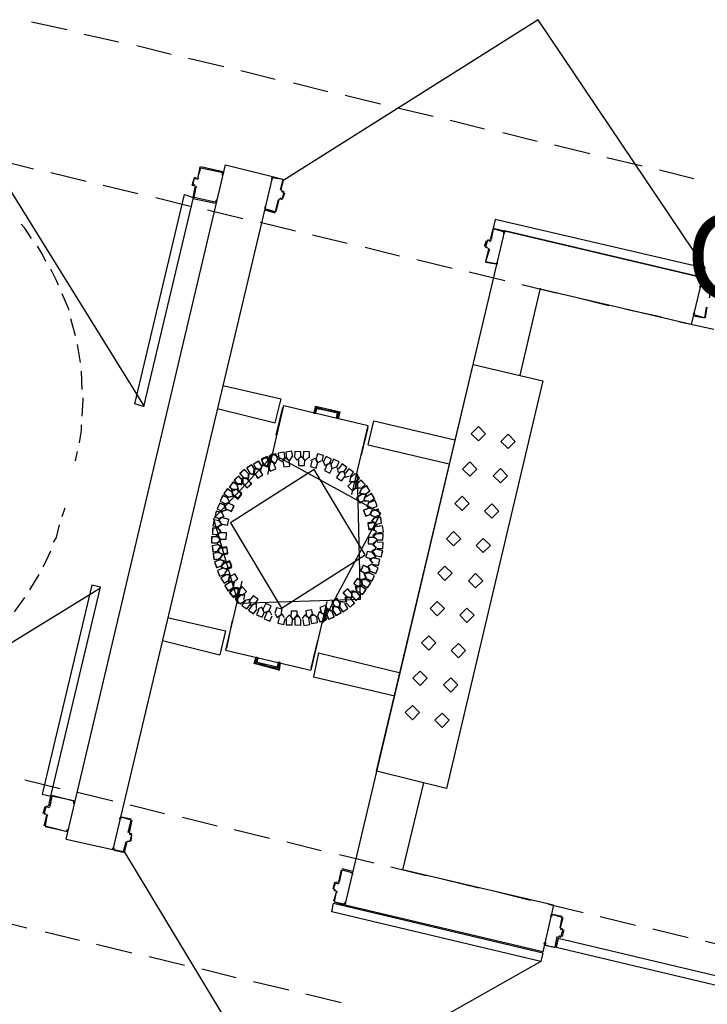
# Model space of a CAD drawing. Header units: feet. Extents: x -79 to 198, y -22 to 181.
# Tile 154 of 256: x 48 to 57, y 115 to 129. Entities that reach past the tile are written whole.
import ezdxf
from ezdxf.enums import TextEntityAlignment as Align

# ---------------------------------------------------------------- set-up
doc = ezdxf.new("R2010")
doc.units = ezdxf.units.FT
for name, color, linetype in [('A-LINEA', 7, 'CONTINUOUS'), ('A-LINEA-FINA', 9, 'CONTINUOUS'), ('A-NOMBRE-ESPACIO', 2, 'CONTINUOUS')]:
    doc.layers.add(name, color=color, linetype=linetype)

msp = doc.modelspace()

# ---------------------------------------------------------------- linework, layer by layer
at = {"layer": 'A-LINEA'}
for p, q in [((47.6933, 128.8578), (48.1867, 128.7511)), ((48.4267, 128.6844), (48.9067, 128.5778)), ((49.16, 128.5244), (49.64, 128.4044)), ((49.88, 128.3511), (50.3733, 128.2311)), ((50.6133, 128.1778), (51.0933, 128.0578)), ((51.3467, 128.0044), (51.8267, 127.8844)), ((52.0667, 127.8311), (52.56, 127.7111)), ((52.8, 127.6578), (53.2933, 127.5378)), ((53.5333, 127.4844), (54.0133, 127.3644)), ((54.2667, 127.3111), (54.7467, 127.1911)), ((47.0274, 127.09), (49.2642, 123.4848)), ((54.9867, 127.1378), (55.48, 127.0178)), ((47.24, 126.9244), (47.72, 126.8044)), ((55.72, 126.9644), (56.2133, 126.8444)), ((48.1733, 117.4444), (50.4, 126.8578)), ((50.04, 126.8311), (50.0133, 126.6844)), ((50.36, 126.7644), (50.0533, 126.8311)), ((50.0533, 126.8178), (50.0533, 126.8178)), ((50.4, 126.8578), (51.0533, 126.6978)), ((56.4533, 126.7911), (56.9333, 126.6711)), ((47.96, 126.7511), (48.4533, 126.6311)), ((51.0533, 126.6978), (48.8267, 117.2978)), ((50, 126.6711), (49.96, 126.6844)), ((50, 126.6844), (50, 126.6844)), ((50.0021, 126.6583), (50.0261, 126.6732)), ((50.36, 126.7511), (50.36, 126.7511)), ((51.0533, 126.6844), (51.0533, 126.6844)), ((51.1733, 126.5111), (51.2133, 126.6578)), ((48.6933, 126.5778), (49.1733, 126.4578)), ((49.9333, 126.5778), (49.9733, 126.5644)), ((49.9467, 126.5778), (49.9467, 126.5778)), ((49.9995, 126.5398), (49.9846, 126.5639)), ((51.1739, 126.509), (51.1887, 126.485)), ((51.1867, 126.5111), (51.1867, 126.5111)), ((49.4267, 126.4044), (49.9067, 126.2844)), ((49.9467, 126.3911), (50.2533, 126.3244)), ((49.96, 126.4044), (49.96, 126.4044)), ((51.1067, 126.2044), (51.1467, 126.3778)), ((51.1713, 126.3906), (51.1472, 126.3757)), ((51.16, 126.3911), (51.1867, 126.3778)), ((51.16, 126.3778), (51.16, 126.3778)), ((51.1867, 126.3911), (51.1867, 126.3911)), ((51.2, 126.3911), (51.2267, 126.4711)), ((50.1467, 126.2311), (50.64, 126.1111)), ((50.2533, 126.3378), (50.2533, 126.3378)), ((50.9467, 126.2444), (50.9467, 126.2444)), ((50.9467, 126.2311), (51.0933, 126.1911)), ((51.0933, 126.2044), (51.0933, 126.2044)), ((50.88, 126.0578), (51.3733, 125.9378)), ((54.1467, 125.9644), (54.28, 125.9378)), ((51.6133, 125.8844), (52.0933, 125.7644)), ((52.0667, 116.5244), (54.2933, 125.9378)), ((54.0133, 125.7244), (54.04, 125.8044)), ((54.0533, 125.8178), (54.08, 125.8044)), ((54.0533, 125.8044), (54.0533, 125.8044)), ((54.08, 125.8178), (54.08, 125.8178)), ((54.0821, 125.7916), (54.1061, 125.8065)), ((54.28, 125.9244), (54.28, 125.9244)), ((57.0533, 125.2844), (54.2933, 125.9378)), ((52.3467, 125.7111), (52.8267, 125.5911)), ((54.0533, 125.6844), (54.0533, 125.6844)), ((54.0795, 125.6732), (54.0646, 125.6972)), ((53.0667, 125.5378), (53.56, 125.4178)), ((54.1733, 125.4711), (54.0267, 125.4978)), ((54.1733, 125.4844), (54.1733, 125.4844)), ((53.8, 125.3644), (54.2933, 125.2444)), ((54.7867, 125.1378), (54.5067, 123.9244)), ((54.5333, 125.1911), (55.0133, 125.0711)), ((57.04, 125.1778), (57.04, 125.1778)), ((55.2667, 125.0178), (55.7467, 124.8978)), ((55.9867, 124.8444), (56.48, 124.7378)), ((57.0933, 124.7244), (57.12, 124.8711)), ((48.3067, 124.4711), (48.24, 124.7111)), ((56.9333, 124.7644), (56.9333, 124.7644)), ((56.72, 124.6711), (57.2133, 124.5644)), ((48.3733, 124.0978), (48.3333, 124.3511)), ((48.4, 123.7244), (48.3867, 123.9778)), ((50.36, 123.7778), (51.1733, 123.5911)), ((50.9867, 122.5378), (51.2133, 123.4978)), ((51.0933, 123.2578), (51.1733, 123.5911)), ((51.1067, 123.0844), (51.2, 123.4711)), ((51.2133, 123.4978), (52.3867, 123.2178)), ((51.64, 123.3911), (51.6667, 123.4711)), ((51.64, 123.3911), (51.6667, 123.4711)), ((51.6667, 123.4711), (51.9733, 123.3911)), ((51.6667, 123.4711), (51.9733, 123.3911)), ((50.28, 123.4578), (51.0933, 123.2578)), ((51.96, 123.3111), (51.9733, 123.3911)), ((51.96, 123.3111), (51.9733, 123.3911)), ((52.16, 122.2578), (52.3867, 123.2178)), ((52.2933, 122.8044), (52.3867, 123.1911)), ((52.3867, 122.9511), (53.52, 122.6844)), ((52.3867, 122.9511), (53.52, 122.6844)), ((48.3067, 122.7244), (48.3333, 122.8578)), ((50.9067, 122.6711), (50.8933, 122.6044)), ((50.9067, 122.6711), (50.8933, 122.6044)), ((50.991, 122.6601), (51.0038, 122.5958)), ((50.9911, 122.6605), (51.0035, 122.5961)), ((50.9918, 122.6621), (51.0046, 122.595)), ((51.0933, 122.6844), (51.04, 122.7244)), ((51.12, 122.7511), (51.0933, 122.6844)), ((50.8133, 122.6311), (50.8, 122.5644)), ((50.8667, 122.6044), (50.8133, 122.6311)), ((50.5733, 122.4044), (50.6267, 122.3911)), ((50.6267, 122.3911), (50.6267, 122.4578)), ((50.64, 122.4844), (50.64, 122.4178)), ((50.6933, 122.4844), (50.64, 122.4844)), ((52.16, 122.4311), (52.2267, 122.4311)), ((52.1846, 122.3139), (52.2266, 122.3678)), ((52.185, 122.314), (52.2266, 122.3683)), ((52.1862, 122.3144), (52.2265, 122.3661)), ((52.2133, 122.3378), (52.2267, 122.4044)), ((52.2933, 122.2711), (52.36, 122.2578)), ((52.36, 122.2578), (52.3333, 122.1911)), ((50.4, 122.1244), (50.4533, 122.1511)), ((50.4533, 122.1511), (50.4267, 122.2044)), ((48.12, 121.9511), (48.16, 122.0711)), ((50.3733, 121.9511), (50.3467, 122.0044)), ((50.3467, 121.8444), (50.2933, 121.8044)), ((50.3067, 121.8844), (50.3467, 121.8444)), ((50.32, 121.9244), (50.3733, 121.9511)), ((52.5067, 121.7244), (52.4533, 121.6844)), ((52.4533, 121.6844), (52.5067, 121.6311)), ((50.28, 121.6711), (50.3333, 121.6311)), ((50.3333, 121.6311), (50.28, 121.5778)), ((52.5067, 121.6044), (52.4533, 121.5644)), ((52.4533, 121.5644), (52.4933, 121.5111)), ((52.4933, 121.4978), (52.44, 121.4711)), ((52.44, 121.4711), (52.48, 121.4178)), ((50.32, 121.3511), (50.3733, 121.3244)), ((50.3333, 121.2444), (50.3733, 121.2978)), ((50.3733, 121.3244), (50.3467, 121.2711)), ((52.3867, 121.2578), (52.44, 121.2844)), ((52.4133, 121.3511), (52.4667, 121.3778)), ((52.4533, 121.2978), (52.4133, 121.3511)), ((47.6667, 120.9244), (47.8, 121.1378)), ((50.4, 121.2178), (50.3333, 121.2444)), ((52.3333, 121.1511), (52.4, 121.1644)), ((52.36, 121.0844), (52.3333, 121.1511)), ((52.4133, 121.2044), (52.3867, 121.2578)), ((50.6267, 121.0444), (50.4, 120.0844)), ((50.44, 121.0444), (50.4533, 121.1111)), ((50.4933, 121.0311), (50.44, 121.0444)), ((50.5067, 120.9511), (50.52, 121.0178)), ((50.5067, 120.9511), (50.52, 121.0178)), ((48.6558, 120.9507), (45.0408, 118.73)), ((50.615, 120.9749), (50.5734, 120.9206)), ((50.6134, 120.961), (50.5735, 120.909)), ((50.6271, 120.9745), (50.5869, 120.9228)), ((50.6667, 120.8578), (50.6, 120.8578)), ((50.6533, 120.7911), (50.6667, 120.8578)), ((47.4533, 120.6178), (47.6, 120.8178)), ((51.8133, 120.7644), (51.5867, 119.8044)), ((51.9867, 120.6711), (52, 120.7378)), ((51.7333, 120.6044), (51.7867, 120.5778)), ((51.809, 120.6288), (51.7962, 120.6931)), ((51.8267, 120.6578), (51.8, 120.6044)), ((51.8217, 120.6272), (51.8083, 120.6943)), ((51.8215, 120.6268), (51.8087, 120.6939)), ((51.92, 120.6978), (51.9867, 120.6711)), ((49.5867, 120.5378), (50.4, 120.3511)), ((50.4933, 120.4978), (50.4133, 120.1111)), ((50.4, 120.3511), (50.32, 120.0178)), ((49.52, 120.2178), (50.32, 120.0178)), ((51.68, 120.2178), (51.5867, 119.8311)), ((50.4, 120.0844), (51.5867, 119.8044)), ((51.6933, 120.0444), (52.84, 119.7644)), ((50.84, 119.9778), (50.8133, 119.8978)), ((50.84, 119.9778), (50.8133, 119.8978)), ((50.8133, 119.8978), (51.1333, 119.8311)), ((50.8133, 119.8978), (51.1333, 119.8311)), ((51.1467, 119.9111), (51.1333, 119.8311)), ((51.1467, 119.9111), (51.1333, 119.8311)), ((47.6, 118.2711), (48.0933, 118.1511)), ((53.16, 118.2311), (52.8667, 117.0178)), ((47.9333, 117.9111), (47.96, 118.0444)), ((47.9733, 118.0444), (47.9733, 118.0444)), ((48.3333, 118.0978), (48.8267, 117.9778)), ((47.8533, 117.8044), (47.88, 117.8978)), ((47.92, 117.9111), (47.92, 117.9111)), ((47.9221, 117.885), (47.9461, 117.8998)), ((49.0667, 117.9244), (49.5467, 117.8044)), ((47.8667, 117.8044), (47.8667, 117.8044)), ((47.8933, 117.7911), (47.8667, 117.7911)), ((47.8667, 117.6311), (47.9067, 117.7778)), ((47.8933, 117.7778), (47.8933, 117.7778)), ((47.9195, 117.7665), (47.9046, 117.7906)), ((49.0933, 117.7111), (49.0533, 117.5378)), ((49.08, 117.7111), (49.08, 117.7111)), ((49.8, 117.7511), (50.28, 117.6311)), ((47.88, 117.6311), (47.88, 117.6311)), ((48.1733, 117.5511), (47.88, 117.6178)), ((50.52, 117.5778), (51.0133, 117.4578)), ((48.1733, 117.4444), (48.8267, 117.2978)), ((48.1867, 117.5511), (48.1867, 117.5511)), ((49.0379, 117.4172), (49.0139, 117.4024)), ((49.0667, 117.4044), (49.04, 117.4178)), ((49.0539, 117.5357), (49.0687, 117.5116)), ((49.0667, 117.5378), (49.0667, 117.5378)), ((49.0667, 117.5244), (49.0933, 117.5244)), ((49.0667, 117.4178), (49.0667, 117.4178)), ((48.84, 117.2978), (48.84, 117.2978)), ((48.9733, 117.2578), (48.84, 117.2844)), ((51.2533, 117.4044), (51.7333, 117.2844)), ((48.9733, 117.2711), (48.9733, 117.2711)), ((51.9867, 117.2311), (52.4667, 117.1111)), ((52.0133, 117.0178), (51.9733, 116.8444)), ((52.1733, 116.9911), (52.0267, 117.0311)), ((52.0267, 117.0178), (52.0267, 117.0178)), ((52.7067, 117.0578), (53.2, 116.9378)), ((54.9733, 116.5244), (52.8667, 117.0178)), ((52.16, 116.9778), (52.16, 116.9778)), ((53.44, 116.8844), (53.9333, 116.7644)), ((51.92, 116.8444), (51.8933, 116.7511)), ((51.9067, 116.7511), (51.9067, 116.7511)), ((51.9067, 116.7378), (51.9333, 116.7244)), ((51.9333, 116.8311), (51.9333, 116.8311)), ((51.9621, 116.8183), (51.9861, 116.8332)), ((51.9467, 116.7111), (51.9067, 116.5778)), ((51.9333, 116.7111), (51.9333, 116.7111)), ((51.9595, 116.6998), (51.9446, 116.7239)), ((54.1733, 116.7111), (54.6533, 116.5911)), ((52.0533, 116.5378), (52.0533, 116.5378)), ((54.8267, 115.8711), (52.0667, 116.5244)), ((54.9733, 116.5244), (54.8267, 115.8711)), ((54.9067, 116.5378), (55.3867, 116.4178)), ((47.1467, 116.3244), (47.6267, 116.2044)), ((55.1067, 116.3511), (55.0667, 116.2044)), ((55.0933, 116.3511), (55.0933, 116.3511)), ((55.6267, 116.3644), (56.12, 116.2444)), ((55.0672, 116.2024), (55.0821, 116.1783)), ((55.08, 116.2044), (55.08, 116.2044)), ((55.08, 116.1911), (55.1067, 116.1911)), ((55.12, 116.1778), (55.0933, 116.0844)), ((55.1067, 116.1778), (55.1067, 116.1778)), ((56.36, 116.1911), (56.8533, 116.0711)), ((47.88, 116.1511), (48.36, 116.0311)), ((55.04, 116.0711), (55.0133, 115.9378)), ((55.0646, 116.0839), (55.0405, 116.069)), ((55.08, 116.0711), (55.0533, 116.0844)), ((55.0533, 116.0711), (55.0533, 116.0711)), ((55.08, 116.0844), (55.08, 116.0844)), ((48.6, 115.9778), (49.0933, 115.8578)), ((55, 115.9378), (55, 115.9378)), ((57.0933, 116.0178), (57.5733, 115.9111)), ((49.3333, 115.8044), (49.8267, 115.6844)), ((50.0667, 115.6311), (50.5467, 115.5111)), ((50.7867, 115.4578), (51.28, 115.3378)), ((51.52, 115.2844), (52.0133, 115.1644))]:
    msp.add_line(p, q, dxfattribs=at)
for points in [[(57.0961, 125.4113), (54.7607, 128.8866), (51.2141, 126.6469)], [(50.0133, 126.6844), (50.0533, 126.8178), (50.36, 126.7511), (50.3467, 126.7244), (50.36, 126.7244), (50.3733, 126.7511)], [(49.9333, 126.5778), (49.96, 126.6711), (49.96, 126.6711)], [(49.9733, 126.5778), (49.9467, 126.5778), (49.96, 126.6711), (50, 126.6711)], [(51.04, 126.6844), (51.04, 126.6578), (51.0533, 126.6578), (51.0533, 126.6844), (51.2, 126.6578), (51.16, 126.5111)], [(51.0533, 126.6978), (51.2, 126.6578), (51.2, 126.6578)], [(49.9467, 126.4044), (49.9733, 126.5511), (49.9733, 126.5511)], [(50.2667, 126.3378), (50.28, 126.3644), (50.2667, 126.3644), (50.2533, 126.3378), (49.96, 126.4044), (49.9867, 126.5511)], [(51.1867, 126.4978), (51.2133, 126.4844), (51.2133, 126.4844)], [(49.9467, 126.4044), (49.2533, 123.4844), (49.1333, 123.5244), (49.8267, 126.4444), (49.9467, 126.4044)], [(51.1333, 126.3778), (51.0933, 126.2044), (50.9467, 126.2444), (50.96, 126.2711), (50.9467, 126.2711), (50.9467, 126.2444)], [(51.1867, 126.4844), (51.2133, 126.4844), (51.1867, 126.3911), (51.16, 126.3911)], [(54.1333, 125.9778), (57.0533, 125.2844), (57.08, 125.4178), (54.16, 126.0978), (54.1333, 125.9778)], [(47.6933, 125.8311), (47.6, 125.9778), (47.5467, 126.0311)], [(54.0933, 125.8178), (54.1333, 125.9644), (54.1333, 125.9644)], [(54.2933, 125.9244), (54.28, 125.8978), (54.28, 125.9244), (54.1333, 125.9644), (54.1067, 125.8178)], [(54.08, 125.8044), (54.0533, 125.8044), (54.0267, 125.7111), (54.0533, 125.7111)], [(47.8933, 125.5111), (47.84, 125.6178), (47.7733, 125.7244)], [(54.0533, 125.6978), (54.0267, 125.7111), (54.0267, 125.7111)], [(54.0667, 125.6844), (54.0267, 125.5111), (54.0267, 125.5111)], [(54.08, 125.6844), (54.0267, 125.5111), (54.1733, 125.4844), (54.1867, 125.4978), (54.1867, 125.4711)], [(48.0667, 125.1778), (48.04, 125.2444), (47.96, 125.4044)], [(57.0533, 125.2844), (56.8933, 124.6311), (54.7867, 125.1244)], [(57.0267, 125.1778), (57.0133, 125.1511), (57.0267, 125.1511), (57.04, 125.1778), (57.1733, 125.1511), (57.1467, 125.0044)], [(57.04, 125.1911), (57.1733, 125.1511), (57.1733, 125.1511)], [(48.2133, 124.8311), (48.2133, 124.8444), (48.12, 125.0578)], [(57.1067, 124.8711), (57.08, 124.7244), (56.9333, 124.7644), (56.9467, 124.7911), (56.9333, 124.7911), (56.92, 124.7644)], [(56.9333, 124.7511), (57.08, 124.7244), (57.08, 124.7244)], [(53.8533, 124.0711), (54.8267, 123.8444), (53.48, 118.1511), (52.5067, 118.3911), (53.8533, 124.0711)], [(48.4, 123.3511), (48.4133, 123.5778), (48.4133, 123.6044)], [(48.36, 122.9778), (48.3867, 123.1511), (48.3867, 123.2311)], [(52.3867, 122.9511), (52.4667, 123.2844), (53.6, 123.0178)], [(54.0267, 123.1044), (53.9267, 123.2044), (53.8267, 123.1044), (53.9267, 123.0044), (54.0267, 123.1044)], [(54.44, 122.9978), (54.34, 123.0978), (54.24, 122.9978), (54.34, 122.8978), (54.44, 122.9978)], [(51.0655, 122.8161), (50.2324, 121.9156), (50.5737, 120.7372)], [(51.0655, 122.8161), (50.2324, 121.9156), (50.5737, 120.7372)], [(51.0089, 122.7084), (50.9772, 122.7862), (50.8987, 122.756), (50.9274, 122.677)], [(51.0089, 122.7084), (50.9772, 122.7862), (50.8987, 122.756), (50.9274, 122.677)], [(51.0563, 122.8177), (51.0011, 122.769), (51.0345, 122.7035)], [(51.0568, 122.831), (51.0012, 122.7828), (51.034, 122.717)], [(51.0565, 122.8177), (51.0013, 122.7702), (51.0325, 122.7045)], [(51.128, 122.7465), (51.099, 122.8253), (51.0196, 122.7979), (51.0455, 122.7179)], [(51.7479, 120.4595), (52.5656, 121.9973), (51.0655, 122.8161)], [(51.2289, 122.7629), (51.2158, 122.8459), (51.1325, 122.8345), (51.1424, 122.7511)], [(51.2, 122.7244), (51.2267, 122.7778), (51.28, 122.7378)], [(51.3361, 122.7771), (51.3216, 122.8599), (51.2386, 122.847), (51.2498, 122.7637)], [(51.2533, 122.7644), (51.2933, 122.7244), (51.3333, 122.7911)], [(51.44, 122.7778), (51.4, 122.7378), (51.36, 122.7778)], [(51.4485, 122.7681), (51.4505, 122.8521), (51.3665, 122.8557), (51.3613, 122.7719)], [(51.4133, 122.7511), (51.4533, 122.7911), (51.4933, 122.7511)], [(51.4667, 122.7778), (51.5067, 122.7244), (51.56, 122.7778)], [(51.5683, 122.7679), (51.5707, 122.8519), (51.4867, 122.8559), (51.4811, 122.7721)], [(51.7452, 122.7202), (51.7648, 122.8019), (51.6835, 122.8232), (51.6607, 122.7423)], [(51.8412, 122.675), (51.8765, 122.7512), (51.801, 122.788), (51.7627, 122.7133)], [(50.8123, 122.6001), (50.7655, 122.6699), (50.6948, 122.6244), (50.7389, 122.5529)], [(50.8119, 122.598), (50.7676, 122.6694), (50.6954, 122.6266), (50.7368, 122.5534)], [(50.9056, 122.6534), (50.8588, 122.7232), (50.7882, 122.6778), (50.8322, 122.6062)], [(50.9052, 122.6513), (50.861, 122.7227), (50.7887, 122.6799), (50.8301, 122.6068)], [(50.9067, 122.6711), (50.8933, 122.6044), (50.8267, 122.6178)], [(50.8267, 122.6178), (50.8933, 122.5911), (50.9067, 122.6578)], [(51.009, 122.6955), (50.9767, 122.773), (50.8986, 122.7423), (50.9278, 122.6635)], [(51.0082, 122.6935), (50.9787, 122.7721), (50.8995, 122.7442), (50.9258, 122.6645)], [(51, 122.7111), (50.9867, 122.6444), (50.92, 122.6844)], [(51, 122.7111), (50.9867, 122.6444), (50.92, 122.6844)], [(51, 122.6978), (50.9733, 122.6444), (50.92, 122.6711)], [(50.92, 122.6711), (50.9733, 122.6444), (51, 122.6978)], [(50.9867, 122.6711), (51.0133, 122.7378), (51.0267, 122.7244)], [(50.9867, 122.6711), (51.0133, 122.7378), (51.0667, 122.6978)], [(50.9867, 122.6578), (51, 122.7244), (51.0267, 122.7111)], [(51.0267, 122.7111), (51.0133, 122.7244), (50.9867, 122.6578)], [(50.9911, 122.6605), (51.0229, 122.5827), (51.1013, 122.6129), (51.0726, 122.6919)], [(51.2267, 122.7644), (51.1867, 122.7111), (51.1333, 122.7511)], [(51.1978, 122.7259), (51.211, 122.6429), (51.2942, 122.6545), (51.2842, 122.7379)], [(51.4181, 122.7474), (51.4163, 122.6634), (51.5002, 122.6599), (51.5053, 122.7438)], [(51.6006, 122.7281), (51.5824, 122.646), (51.6641, 122.6263), (51.6854, 122.7075)], [(51.5867, 122.7378), (51.6533, 122.7644), (51.68, 122.7111)], [(51.6533, 122.7511), (51.68, 122.6978), (51.7333, 122.7244)], [(51.84, 122.6844), (51.7867, 122.6578), (51.76, 122.7244)], [(51.8113, 122.6669), (51.7771, 122.5902), (51.8532, 122.5545), (51.8903, 122.6298)], [(51.88, 122.6311), (51.8667, 122.6978), (51.8, 122.6711)], [(51.8667, 122.6711), (51.88, 122.6178), (51.9467, 122.6444)], [(51.9488, 122.6353), (51.9829, 122.7121), (51.9068, 122.7477), (51.8697, 122.6723)], [(52.0441, 122.5654), (52.0926, 122.6341), (52.0249, 122.6838), (51.9738, 122.6172)], [(53.9067, 122.6111), (53.8067, 122.7111), (53.7067, 122.6111), (53.8067, 122.5111), (53.9067, 122.6111)], [(51.178, 120.6711), (52.3474, 121.4152), (51.6354, 122.6044), (50.466, 121.8603), (51.178, 120.6711)], [(51.6354, 122.6044), (50.466, 121.8603), (51.178, 120.6711), (52.3474, 121.4152), (51.6354, 122.6044)], [(50.64, 122.4518), (50.5805, 122.5111), (50.52, 122.4528), (50.5772, 122.3912)], [(50.64, 122.4496), (50.5827, 122.5111), (50.5201, 122.4549), (50.575, 122.3913)], [(50.5737, 120.7372), (52.2817, 120.7971), (52.2397, 122.5383)], [(50.72, 122.5451), (50.6605, 122.6044), (50.6, 122.5461), (50.6572, 122.4845)], [(50.72, 122.543), (50.6627, 122.6044), (50.6001, 122.5483), (50.655, 122.4847)], [(50.72, 122.5511), (50.72, 122.4844), (50.6533, 122.4844)], [(50.6533, 122.4844), (50.72, 122.4711), (50.72, 122.5378)], [(50.8, 122.6044), (50.8, 122.5378), (50.7333, 122.5511)], [(50.7333, 122.5511), (50.7867, 122.5378), (50.8, 122.6044)], [(50.8, 122.5511), (50.8133, 122.6178), (50.8667, 122.6044)], [(50.801, 122.5555), (50.8478, 122.4857), (50.9185, 122.5311), (50.8745, 122.6027)], [(50.8015, 122.5576), (50.8457, 122.4862), (50.918, 122.529), (50.8766, 122.6021)], [(51.995, 122.5633), (51.9476, 122.4939), (52.0161, 122.4452), (52.0661, 122.5127)], [(52.04, 122.5778), (51.9733, 122.5644), (51.96, 122.6311)], [(52.0667, 122.5111), (52.0533, 122.5778), (51.9867, 122.5644)], [(52.0533, 122.5644), (52.0667, 122.4978), (52.12, 122.5111)], [(52.1385, 122.4989), (52.1857, 122.5684), (52.1172, 122.617), (52.0672, 122.5495)], [(52.2067, 122.4311), (52.2667, 122.49), (52.2089, 122.5511), (52.1468, 122.4946)], [(52.2052, 122.4311), (52.2644, 122.4748), (52.2368, 122.543)], [(52.2069, 122.4311), (52.2646, 122.4755), (52.237, 122.5429)], [(52.2074, 122.4311), (52.2647, 122.4759), (52.2366, 122.5431)], [(54.3333, 122.5178), (54.2333, 122.6178), (54.1333, 122.5178), (54.2333, 122.4178), (54.3333, 122.5178)], [(50.5725, 122.3814), (50.5042, 122.4304), (50.4539, 122.3632), (50.5201, 122.3115)], [(50.572, 122.3835), (50.5021, 122.43), (50.4542, 122.361), (50.5223, 122.3118)], [(50.56, 122.3911), (50.5733, 122.3244), (50.5067, 122.3244)], [(50.5067, 122.3244), (50.5733, 122.3244), (50.56, 122.3911)], [(50.6267, 122.4578), (50.64, 122.4044), (50.5733, 122.4044)], [(50.64, 122.4178), (50.6267, 122.4844), (50.6933, 122.4844)], [(50.64, 122.4104), (50.6995, 122.3511), (50.76, 122.4095), (50.7028, 122.471)], [(50.64, 122.4126), (50.6973, 122.3512), (50.7599, 122.4073), (50.705, 122.4709)], [(52.1664, 122.4311), (52.1067, 122.372), (52.1646, 122.3111), (52.2266, 122.3679)], [(52.2, 122.4311), (52.1333, 122.4311), (52.1467, 122.4978)], [(52.16, 122.4311), (52.2267, 122.4311), (52.2133, 122.3644)], [(52.2, 122.4311), (52.2267, 122.4311), (52.2133, 122.3644)], [(52.2133, 122.3644), (52.2267, 122.4311), (52.2, 122.4311)], [(52.2133, 122.4311), (52.2267, 122.4311), (52.2133, 122.3644)], [(52.2267, 122.4178), (52.2133, 122.3511), (52.28, 122.3511)], [(52.28, 122.3511), (52.2133, 122.3378), (52.2267, 122.4044)], [(52.28, 122.3511), (52.2133, 122.3378), (52.2267, 122.4044)], [(52.2874, 122.3378), (52.3467, 122.3973), (52.2883, 122.4578), (52.2267, 122.4006)], [(52.2869, 122.3378), (52.3467, 122.3968), (52.2888, 122.4577), (52.2268, 122.4011)], [(52.2852, 122.3378), (52.3466, 122.3951), (52.2905, 122.4577), (52.2269, 122.4028)], [(52.3423, 122.2588), (52.4121, 122.3056), (52.3667, 122.3763), (52.2951, 122.3322)], [(52.3402, 122.2592), (52.4116, 122.3035), (52.3688, 122.3758), (52.2957, 122.3344)], [(50.436, 122.206), (50.3595, 122.2408), (50.3232, 122.1651), (50.3983, 122.1273)], [(50.4352, 122.208), (50.3575, 122.2401), (50.324, 122.163), (50.4003, 122.128)], [(50.4925, 122.288), (50.4242, 122.3371), (50.3739, 122.2699), (50.4401, 122.2182)], [(50.492, 122.2902), (50.4221, 122.3367), (50.3742, 122.2677), (50.4423, 122.2184)], [(50.4933, 122.2978), (50.5067, 122.2311), (50.44, 122.2178)], [(50.44, 122.2178), (50.5067, 122.2311), (50.4933, 122.2978)], [(50.5067, 122.2578), (50.48, 122.3111), (50.5467, 122.3244)], [(50.5467, 122.3244), (50.48, 122.3244), (50.4933, 122.2578)], [(50.5075, 122.2409), (50.5758, 122.1918), (50.6261, 122.259), (50.5599, 122.3107)], [(50.508, 122.2521), (50.5779, 122.2055), (50.6258, 122.2745), (50.5577, 122.3238)], [(52.2977, 122.2568), (52.2279, 122.21), (52.2733, 122.1393), (52.3449, 122.1833)], [(52.2998, 122.2563), (52.2284, 122.2121), (52.2712, 122.1398), (52.3443, 122.1812)], [(52.3333, 122.2578), (52.2667, 122.2711), (52.2933, 122.3378)], [(52.2933, 122.3378), (52.2667, 122.2711), (52.3333, 122.2578)], [(52.3333, 122.1911), (52.36, 122.2578), (52.2933, 122.2711)], [(52.4, 122.1644), (52.3333, 122.1644), (52.3467, 122.2311)], [(52.3467, 122.2311), (52.3333, 122.1778), (52.4, 122.1644)], [(52.409, 122.1521), (52.4788, 122.1989), (52.4333, 122.2696), (52.3618, 122.2256)], [(52.4068, 122.1526), (52.4783, 122.1968), (52.4354, 122.2691), (52.3623, 122.2277)], [(53.8, 122.1311), (53.7, 122.2311), (53.6, 122.1311), (53.7, 122.0311), (53.8, 122.1311)], [(50.396, 122.0994), (50.3195, 122.1342), (50.2832, 122.0584), (50.3583, 122.0206)], [(50.3952, 122.1014), (50.3175, 122.1334), (50.284, 122.0564), (50.3603, 122.0213)], [(50.3867, 122.0978), (50.4133, 122.0444), (50.3467, 122.0178)], [(50.3467, 122.0178), (50.4133, 122.0444), (50.3867, 122.0978)], [(50.4, 122.0578), (50.3733, 122.1244), (50.44, 122.1378)], [(50.44, 122.1378), (50.3733, 122.1244), (50.4, 122.0578)], [(50.4267, 122.2044), (50.4533, 122.1511), (50.4, 122.1244)], [(50.404, 122.0562), (50.4805, 122.0214), (50.5168, 122.0972), (50.4417, 122.1349)], [(50.4048, 122.0542), (50.4825, 122.0222), (50.516, 122.0992), (50.4397, 122.1342)], [(52.4267, 122.0578), (52.3733, 122.0844), (52.4, 122.1511)], [(52.4, 122.1511), (52.3733, 122.0844), (52.4267, 122.0711)], [(52.4377, 122.0621), (52.5152, 122.0944), (52.4845, 122.1726), (52.4057, 122.1433)], [(52.4357, 122.0629), (52.5144, 122.0924), (52.4865, 122.1716), (52.4067, 122.1453)], [(54.2133, 122.0244), (54.1133, 122.1244), (54.0133, 122.0244), (54.1133, 121.9244), (54.2133, 122.0244)], [(50.3507, 122.0032), (50.2689, 122.0224), (50.2481, 121.941), (50.3291, 121.9186)], [(50.3495, 122.005), (50.2671, 122.0213), (50.2492, 121.9392), (50.3309, 121.9197)], [(50.3467, 122.0044), (50.3733, 121.9511), (50.32, 121.9244)], [(52.4023, 122.0668), (52.3248, 122.0345), (52.3555, 121.9563), (52.4343, 121.9856)], [(52.4043, 122.066), (52.3256, 122.0365), (52.3535, 121.9573), (52.4333, 121.9836)], [(52.3867, 122.0844), (52.4533, 122.0578), (52.4267, 122.0044)], [(52.4267, 121.9911), (52.4533, 122.0578), (52.3867, 122.0844)], [(52.4667, 121.9511), (52.4133, 121.9778), (52.44, 122.0311)], [(52.44, 122.0311), (52.4133, 121.9778), (52.4667, 121.9511)], [(52.4777, 121.9421), (52.5552, 121.9744), (52.5245, 122.0526), (52.4457, 122.0233)], [(52.4757, 121.9429), (52.5544, 121.9724), (52.5265, 122.0516), (52.4467, 122.0253)], [(48, 121.5911), (48.04, 121.6578), (48.08, 121.8311)], [(50.324, 121.8832), (50.2422, 121.9024), (50.2214, 121.821), (50.3024, 121.7986)], [(50.3228, 121.885), (50.2404, 121.9013), (50.2225, 121.8192), (50.3043, 121.7997)], [(50.2933, 121.8044), (50.3467, 121.8311), (50.32, 121.8844)], [(50.3333, 121.8578), (50.3067, 121.9111), (50.36, 121.9378)], [(50.36, 121.9378), (50.3067, 121.9111), (50.3333, 121.8578)], [(50.3426, 121.8457), (50.4244, 121.8265), (50.4452, 121.9079), (50.3643, 121.9303)], [(50.3438, 121.8439), (50.4263, 121.8276), (50.4441, 121.9097), (50.3624, 121.9292)], [(52.4661, 121.8614), (52.3837, 121.8448), (52.3986, 121.7622), (52.4816, 121.7755)], [(52.4679, 121.8735), (52.385, 121.86), (52.3969, 121.7768), (52.4803, 121.7871)], [(52.4933, 121.8578), (52.44, 121.8844), (52.48, 121.9378)], [(52.48, 121.9378), (52.44, 121.8844), (52.4933, 121.8578)], [(52.4533, 121.8711), (52.5067, 121.8444), (52.4667, 121.7911)], [(52.4667, 121.7911), (52.5067, 121.8311), (52.4533, 121.8711)], [(52.5067, 121.7378), (52.4533, 121.7644), (52.4933, 121.8178)], [(52.4933, 121.8178), (52.4533, 121.7778), (52.5067, 121.7378)], [(52.4939, 121.8408), (52.5763, 121.8574), (52.5614, 121.9401), (52.4784, 121.9268)], [(52.4921, 121.8421), (52.575, 121.8556), (52.5631, 121.9388), (52.4797, 121.9285)], [(52.5206, 121.7208), (52.603, 121.7374), (52.588, 121.8201), (52.5051, 121.8068)], [(52.5188, 121.7221), (52.6017, 121.7356), (52.5898, 121.8188), (52.5064, 121.8085)], [(50.3035, 121.7858), (50.2195, 121.7887), (50.215, 121.7048), (50.2987, 121.6986)], [(50.3019, 121.7874), (50.2179, 121.7872), (50.2164, 121.7032), (50.3004, 121.7001)], [(50.32, 121.6444), (50.2667, 121.6844), (50.32, 121.7244)], [(50.32, 121.7244), (50.2667, 121.6844), (50.32, 121.6444)], [(50.2933, 121.7911), (50.3333, 121.7511), (50.2933, 121.6978)], [(50.2933, 121.6978), (50.3333, 121.7378), (50.2933, 121.7911)], [(50.3232, 121.6364), (50.4072, 121.6335), (50.4117, 121.7174), (50.3279, 121.7236)], [(50.3247, 121.6349), (50.4088, 121.635), (50.4102, 121.719), (50.3263, 121.7222)], [(52.5067, 121.6311), (52.4533, 121.6711), (52.5067, 121.7111)], [(52.5099, 121.6231), (52.5938, 121.6202), (52.5984, 121.7041), (52.5146, 121.7103)], [(52.5114, 121.6215), (52.5954, 121.6217), (52.5969, 121.7057), (52.513, 121.7088)], [(53.68, 121.6378), (53.58, 121.7378), (53.48, 121.6378), (53.58, 121.5378), (53.68, 121.6378)], [(50.2901, 121.6658), (50.2062, 121.6687), (50.2016, 121.5848), (50.2854, 121.5786)], [(50.2886, 121.6674), (50.2046, 121.6672), (50.2031, 121.5832), (50.287, 121.5801)], [(50.2928, 121.5547), (50.2104, 121.5382), (50.2253, 121.4555), (50.3083, 121.4688)], [(50.2946, 121.5535), (50.2116, 121.54), (50.2235, 121.4568), (50.3069, 121.4671)], [(50.28, 121.5778), (50.3333, 121.6178), (50.2933, 121.6711)], [(50.28, 121.5644), (50.3333, 121.5378), (50.2933, 121.4844)], [(50.2933, 121.4844), (50.3333, 121.5244), (50.28, 121.5644)], [(52.4768, 121.6525), (52.3928, 121.6554), (52.3883, 121.5715), (52.4721, 121.5653)], [(52.4753, 121.654), (52.3912, 121.6539), (52.3898, 121.5699), (52.4737, 121.5667)], [(52.5067, 121.5111), (52.4533, 121.5511), (52.5067, 121.6044)], [(52.48, 121.6578), (52.52, 121.6178), (52.4667, 121.5778)], [(52.4667, 121.5778), (52.52, 121.6178), (52.48, 121.6578)], [(52.5099, 121.5031), (52.5938, 121.5002), (52.5984, 121.5841), (52.5146, 121.5903)], [(52.5114, 121.5015), (52.5954, 121.5017), (52.5969, 121.5857), (52.513, 121.5888)], [(54.0933, 121.5444), (53.9933, 121.6444), (53.8933, 121.5444), (53.9933, 121.4444), (54.0933, 121.5444)], [(47.8533, 121.2444), (47.8667, 121.2711), (47.96, 121.4711)], [(50.3061, 121.448), (50.2237, 121.4315), (50.2386, 121.3488), (50.3216, 121.3621)], [(50.3079, 121.4468), (50.225, 121.4333), (50.2369, 121.3501), (50.3203, 121.3604)], [(50.3333, 121.4311), (50.28, 121.4578), (50.32, 121.5111)], [(50.32, 121.5111), (50.28, 121.4578), (50.3333, 121.4311)], [(50.3067, 121.4444), (50.36, 121.4178), (50.32, 121.3644)], [(50.32, 121.3644), (50.36, 121.4178), (50.3067, 121.4444)], [(50.3472, 121.4275), (50.4296, 121.444), (50.4147, 121.5267), (50.3317, 121.5134)], [(50.3454, 121.4154), (50.4284, 121.4289), (50.4165, 121.5121), (50.3331, 121.5018)], [(52.4574, 121.4432), (52.3756, 121.4624), (52.3548, 121.381), (52.4357, 121.3586)], [(52.4562, 121.445), (52.3737, 121.4613), (52.3559, 121.3792), (52.4376, 121.3597)], [(52.4267, 121.3644), (52.4933, 121.3911), (52.4533, 121.4444)], [(52.48, 121.4044), (52.44, 121.4578), (52.4933, 121.4978)], [(52.4533, 121.4444), (52.4933, 121.3911), (52.44, 121.3644)], [(52.4893, 121.4057), (52.5711, 121.3865), (52.5919, 121.4679), (52.5109, 121.4903)], [(52.4905, 121.4039), (52.5729, 121.3876), (52.5908, 121.4697), (52.5091, 121.4892)], [(50.3223, 121.3468), (50.2448, 121.3145), (50.2755, 121.2363), (50.3543, 121.2656)], [(50.3243, 121.346), (50.2456, 121.3165), (50.2735, 121.2373), (50.3533, 121.2636)], [(50.3467, 121.2711), (50.3867, 121.3244), (50.32, 121.3511)], [(50.3733, 121.2978), (50.3333, 121.2444), (50.4, 121.2178)], [(50.411, 121.2221), (50.4886, 121.2544), (50.4578, 121.3326), (50.379, 121.3033)], [(50.409, 121.2096), (50.4877, 121.239), (50.4598, 121.3183), (50.38, 121.2919)], [(52.396, 121.2327), (52.3195, 121.2675), (52.2832, 121.1917), (52.3583, 121.154)], [(52.3952, 121.2347), (52.3175, 121.2667), (52.284, 121.1897), (52.3603, 121.1547)], [(52.44, 121.2844), (52.3867, 121.2578), (52.4133, 121.2044)], [(52.4667, 121.3778), (52.4133, 121.3511), (52.4533, 121.2978)], [(52.4173, 121.1895), (52.4938, 121.1547), (52.5301, 121.2305), (52.4551, 121.2683)], [(52.4182, 121.1875), (52.4959, 121.1555), (52.5294, 121.2325), (52.453, 121.2676)], [(52.4493, 121.2857), (52.5311, 121.2665), (52.5519, 121.3479), (52.4709, 121.3703)], [(52.4505, 121.2839), (52.5329, 121.2676), (52.5508, 121.3497), (52.4691, 121.3692)], [(50.3623, 121.2268), (50.2848, 121.1945), (50.3155, 121.1163), (50.3943, 121.1456)], [(50.3643, 121.226), (50.2856, 121.1965), (50.3135, 121.1173), (50.3933, 121.1436)], [(50.4044, 121.1368), (50.3346, 121.09), (50.38, 121.0193), (50.4516, 121.0633)], [(50.4065, 121.1363), (50.3351, 121.0921), (50.3779, 121.0198), (50.451, 121.0612)], [(50.36, 121.2311), (50.4267, 121.2178), (50.3867, 121.1511)], [(50.3867, 121.1511), (50.4267, 121.2044), (50.36, 121.2311)], [(50.4, 121.1378), (50.4533, 121.1378), (50.44, 121.0711)], [(50.44, 121.0711), (50.4667, 121.1244), (50.4, 121.1378)], [(50.5023, 121.0321), (50.5721, 121.0789), (50.5267, 121.1496), (50.4551, 121.1056)], [(50.5002, 121.0326), (50.5716, 121.0768), (50.5288, 121.1491), (50.4557, 121.1077)], [(52.4, 121.1778), (52.3333, 121.1511), (52.36, 121.0978)], [(52.3867, 121.2444), (52.4133, 121.1778), (52.36, 121.1644)], [(52.36, 121.1644), (52.4133, 121.1778), (52.3867, 121.2444)], [(52.364, 121.0829), (52.4405, 121.048), (52.4768, 121.1238), (52.4017, 121.1616)], [(52.3648, 121.0808), (52.4425, 121.0488), (52.476, 121.1259), (52.3997, 121.1609)], [(53.56, 121.1578), (53.46, 121.2578), (53.36, 121.1578), (53.46, 121.0578), (53.56, 121.1578)], [(53.9867, 121.0511), (53.8867, 121.1511), (53.7867, 121.0511), (53.8867, 120.9511), (53.9867, 121.0511)], [(47.96, 118.0444), (48.6533, 120.9644), (48.5333, 120.9911), (47.84, 118.0711), (47.96, 118.0444)], [(50.4577, 121.0301), (50.3879, 120.9833), (50.4333, 120.9126), (50.5049, 120.9566)], [(50.4598, 121.0297), (50.3884, 120.9854), (50.4312, 120.9131), (50.5043, 120.9545)], [(50.4533, 121.1111), (50.44, 121.0444), (50.4933, 121.0311)], [(50.4533, 121.0444), (50.52, 121.0311), (50.5067, 120.9644)], [(50.5067, 120.9644), (50.52, 121.0311), (50.4533, 121.0444)], [(52.3058, 121.0347), (52.2376, 121.0838), (52.1872, 121.0165), (52.2534, 120.9648)], [(52.3054, 121.0368), (52.2354, 121.0834), (52.1875, 121.0144), (52.2556, 120.9651)], [(52.2933, 121.0444), (52.3067, 120.9911), (52.24, 120.9778)], [(52.24, 120.9778), (52.3067, 120.9778), (52.2933, 121.0444)], [(52.3067, 121.0044), (52.28, 121.0711), (52.3467, 121.0711)], [(52.36, 121.0844), (52.2933, 121.0711), (52.3067, 121.0044)], [(52.3075, 121.0009), (52.3758, 120.9518), (52.4261, 121.019), (52.3599, 121.0707)], [(52.308, 120.9987), (52.3779, 120.9522), (52.4258, 121.0212), (52.3577, 121.0704)], [(50.5126, 120.9511), (50.4533, 120.8916), (50.5117, 120.8311), (50.5733, 120.8883)], [(50.5148, 120.9511), (50.4534, 120.8938), (50.5095, 120.8312), (50.5731, 120.8861)], [(50.5143, 120.9378), (50.4534, 120.88), (50.51, 120.8179), (50.5732, 120.8732)], [(50.5143, 120.9378), (50.4534, 120.88), (50.51, 120.8179), (50.5732, 120.8732)], [(50.5067, 120.9511), (50.5733, 120.9511), (50.5733, 120.8844)], [(50.5733, 120.8844), (50.5733, 120.9511), (50.5067, 120.9511)], [(50.5733, 120.8711), (50.5733, 120.9378), (50.5067, 120.9378)], [(50.5733, 120.8711), (50.5733, 120.9378), (50.5067, 120.9378)], [(50.5926, 120.8578), (50.5353, 120.813), (50.5634, 120.7458)], [(50.5948, 120.8578), (50.5356, 120.8141), (50.5632, 120.7459)], [(50.5733, 120.9244), (50.56, 120.8578), (50.5867, 120.8578)], [(50.5733, 120.9244), (50.56, 120.8578), (50.6267, 120.8578)], [(50.5733, 120.9378), (50.5733, 120.8711), (50.5867, 120.8711)], [(50.5867, 120.8711), (50.5733, 120.8578), (50.5733, 120.9244)], [(50.6322, 120.8445), (50.6933, 120.9022), (50.6368, 120.9643), (50.5735, 120.9091)], [(52.16, 120.8785), (52.1005, 120.9378), (52.04, 120.8794), (52.0972, 120.8178)], [(52.16, 120.8763), (52.1027, 120.9377), (52.0401, 120.8816), (52.095, 120.818)], [(52.16, 120.8844), (52.16, 120.8178), (52.0933, 120.8178)], [(52.0933, 120.8178), (52.16, 120.8178), (52.16, 120.8844)], [(52.2267, 120.8978), (52.16, 120.9111), (52.16, 120.8444)], [(52.16, 120.8311), (52.16, 120.8978), (52.2267, 120.8978)], [(52.16, 120.8371), (52.2195, 120.7778), (52.28, 120.8361), (52.2228, 120.8977)], [(52.16, 120.8393), (52.2173, 120.7778), (52.2799, 120.8339), (52.225, 120.8976)], [(52.2267, 120.9111), (52.2133, 120.9778), (52.28, 120.9778)], [(52.28, 120.9778), (52.2267, 120.9778), (52.2267, 120.9111)], [(52.2409, 120.9075), (52.3091, 120.8585), (52.3595, 120.9257), (52.2932, 120.9774)], [(52.2413, 120.9054), (52.3112, 120.8588), (52.3591, 120.9279), (52.2911, 120.9771)], [(50.5943, 120.8444), (50.5355, 120.8003), (50.5636, 120.7323)], [(50.6056, 120.8444), (50.5467, 120.7846), (50.6054, 120.7245), (50.6666, 120.782)], [(50.6739, 120.7764), (50.6278, 120.7062), (50.6971, 120.6587), (50.7459, 120.727)], [(50.7333, 120.7378), (50.7333, 120.7911), (50.6667, 120.7778)], [(50.7333, 120.7778), (50.7467, 120.7111), (50.8, 120.7244)], [(50.806, 120.7258), (50.8522, 120.7959), (50.783, 120.8435), (50.734, 120.7753)], [(50.76, 120.7111), (50.8267, 120.7378), (50.8267, 120.6711)], [(51.0029, 120.6223), (51.0359, 120.6996), (50.9593, 120.7341), (50.9233, 120.6582)], [(51.999, 120.7334), (51.9522, 120.8032), (51.8815, 120.7578), (51.9255, 120.6862)], [(51.9985, 120.7313), (51.9543, 120.8027), (51.882, 120.7599), (51.9234, 120.6868)], [(52, 120.7378), (51.9867, 120.6844), (51.92, 120.6978)], [(51.9867, 120.6978), (52, 120.7644), (52.0533, 120.7511)], [(52.0667, 120.7511), (52, 120.7644), (51.9867, 120.6978)], [(51.9877, 120.6888), (52.0345, 120.619), (52.1052, 120.6645), (52.0611, 120.736)], [(51.9881, 120.6909), (52.0324, 120.6195), (52.1046, 120.6623), (52.0632, 120.7354)], [(52.08, 120.7511), (52.0667, 120.8178), (52.1333, 120.8178)], [(52.1333, 120.8178), (52.08, 120.8311), (52.08, 120.7511)], [(52.08, 120.7437), (52.1395, 120.6844), (52.2, 120.7428), (52.1428, 120.8044)], [(52.08, 120.7459), (52.1373, 120.6845), (52.1999, 120.7406), (52.145, 120.8042)], [(53.4533, 120.6644), (53.3533, 120.7644), (53.2533, 120.6644), (53.3533, 120.5644), (53.4533, 120.6644)], [(50.7683, 120.71), (50.7209, 120.6406), (50.7894, 120.5919), (50.8394, 120.6593)], [(50.8637, 120.6532), (50.8308, 120.5759), (50.9075, 120.5415), (50.9433, 120.6175)], [(50.9333, 120.6178), (50.9067, 120.6844), (50.8533, 120.6578)], [(50.92, 120.6578), (50.9333, 120.6044), (51, 120.6311)], [(50.9701, 120.5998), (50.9376, 120.5223), (51.0144, 120.4883), (51.0499, 120.5644)], [(50.96, 120.6044), (51.0133, 120.6311), (51.04, 120.5778)], [(51.1733, 120.5745), (51.1906, 120.6567), (51.1087, 120.6756), (51.0882, 120.5942)], [(51.0933, 120.5911), (51.12, 120.5378), (51.1733, 120.5778)], [(51.1333, 120.5511), (51.1867, 120.5911), (51.2133, 120.5378)], [(51.3333, 120.5244), (51.2933, 120.5778), (51.24, 120.5244)], [(51.3959, 120.5422), (51.3964, 120.6262), (51.3124, 120.6283), (51.3086, 120.5444)], [(51.36, 120.5244), (51.4, 120.5778), (51.44, 120.5244)], [(51.5467, 120.5378), (51.5067, 120.5778), (51.4667, 120.5244)], [(51.6161, 120.5638), (51.6016, 120.6465), (51.5186, 120.6337), (51.5298, 120.5504)], [(51.6, 120.5778), (51.5733, 120.5244), (51.52, 120.5644)], [(51.5733, 120.5378), (51.6133, 120.5911), (51.6667, 120.5511)], [(51.76, 120.5911), (51.7067, 120.6178), (51.68, 120.5511)], [(51.6849, 120.5549), (51.7152, 120.4765), (51.7941, 120.5052), (51.7669, 120.5847)], [(51.8217, 120.6272), (51.7917, 120.7056), (51.7126, 120.6772), (51.7395, 120.5976)], [(51.7333, 120.6044), (51.7867, 120.5778), (51.8133, 120.6444)], [(51.7435, 120.4712), (51.7987, 120.5187), (51.7675, 120.5844)], [(51.7437, 120.4712), (51.7989, 120.5198), (51.7655, 120.5854)], [(51.7573, 120.4712), (51.8121, 120.5191), (51.7804, 120.5847)], [(51.8133, 120.6444), (51.7867, 120.5778), (51.7733, 120.5911)], [(51.7733, 120.5911), (51.7867, 120.5778), (51.8133, 120.6444)], [(51.7733, 120.5911), (51.7867, 120.5778), (51.8133, 120.6444)], [(51.7867, 120.6044), (51.8133, 120.6578), (51.8667, 120.6311)], [(51.88, 120.6311), (51.8267, 120.6578), (51.8, 120.6044)], [(51.88, 120.6311), (51.8133, 120.6578), (51.8, 120.6044)], [(51.8043, 120.5934), (51.8366, 120.5159), (51.9148, 120.5466), (51.8855, 120.6254)], [(51.805, 120.595), (51.835, 120.5165), (51.9141, 120.5451), (51.8871, 120.6247)], [(51.8052, 120.5954), (51.8346, 120.5168), (51.9139, 120.5447), (51.8875, 120.6244)], [(51.8933, 120.6311), (51.8933, 120.6978), (51.96, 120.6844)], [(51.96, 120.6844), (51.9067, 120.6978), (51.8933, 120.6444)], [(51.8944, 120.6355), (51.9412, 120.5657), (52.0118, 120.6111), (51.9678, 120.6827)], [(51.8948, 120.6376), (51.939, 120.5662), (52.0113, 120.609), (51.9699, 120.6821)], [(53.8667, 120.5711), (53.7667, 120.6711), (53.6667, 120.5711), (53.7667, 120.4711), (53.8667, 120.5711)], [(51.1458, 120.5404), (51.13, 120.4579), (51.2122, 120.4405), (51.2312, 120.5223)], [(51.2435, 120.5194), (51.2442, 120.4354), (51.3282, 120.4345), (51.3308, 120.5185)], [(51.3867, 120.5511), (51.3467, 120.5111), (51.3067, 120.5511)], [(51.3641, 120.5201), (51.3635, 120.4361), (51.4475, 120.4338), (51.4514, 120.5177)], [(51.4767, 120.511), (51.4925, 120.4285), (51.5753, 120.4426), (51.5627, 120.5257)], [(51.5839, 120.5385), (51.5983, 120.4557), (51.6814, 120.4685), (51.6702, 120.5518)], [(53.3333, 120.1844), (53.2333, 120.2844), (53.1333, 120.1844), (53.2333, 120.0844), (53.3333, 120.1844)], [(53.7467, 120.0778), (53.6467, 120.1778), (53.5467, 120.0778), (53.6467, 119.9778), (53.7467, 120.0778)], [(51.6933, 120.0444), (51.6267, 119.7111), (52.76, 119.4444)], [(53.2133, 119.6911), (53.1133, 119.7911), (53.0133, 119.6911), (53.1133, 119.5911), (53.2133, 119.6911)], [(53.64, 119.5978), (53.54, 119.6978), (53.44, 119.5978), (53.54, 119.4978), (53.64, 119.5978)], [(53.1067, 119.2111), (53.0067, 119.3111), (52.9067, 119.2111), (53.0067, 119.1111), (53.1067, 119.2111)], [(53.52, 119.1044), (53.42, 119.2044), (53.32, 119.1044), (53.42, 119.0044), (53.52, 119.1044)], [(48.2933, 117.9644), (48.28, 117.9378), (48.28, 117.9511), (48.28, 117.9778), (47.9733, 118.0444), (47.9467, 117.8978)], [(47.9733, 118.0578), (48.28, 117.9778), (48.28, 117.9778)], [(47.92, 117.8844), (47.8933, 117.8978), (47.8667, 117.8044), (47.8933, 117.7911)], [(47.92, 117.8978), (47.8933, 117.8978), (47.8933, 117.8978)], [(47.9067, 117.7644), (47.88, 117.6311), (48.1867, 117.5511), (48.1867, 117.5778), (48.2, 117.5778), (48.1867, 117.5511)], [(49.04, 117.5378), (49.08, 117.7111), (48.9467, 117.7511), (48.9333, 117.7244), (48.92, 117.7244), (48.9333, 117.7511)], [(49.08, 117.7244), (48.9467, 117.7511), (48.9467, 117.7511)], [(49.04, 117.4178), (49.0667, 117.4178), (49.0933, 117.5111), (49.0533, 117.5111)], [(49.08, 117.4178), (49.0933, 117.5111), (49.0933, 117.5111)], [(48.8267, 117.2978), (48.8267, 117.3244), (48.84, 117.3244), (48.84, 117.2978), (48.9733, 117.2711), (49.0133, 117.4044)], [(48.9867, 117.2578), (49.0267, 117.4044), (49.0267, 117.4044)], [(48.9874, 117.2602), (51.1502, 113.6758), (54.8021, 115.7413)], [(51.9867, 116.8444), (52.0267, 117.0178), (52.16, 116.9778), (52.16, 116.9644), (52.1733, 116.9511), (52.1733, 116.9778)], [(51.9333, 116.7378), (51.9067, 116.7511), (51.9333, 116.8311), (51.96, 116.8311)], [(51.9333, 116.8444), (51.96, 116.8444), (51.96, 116.8444)], [(52.0667, 116.5378), (52.08, 116.5644), (52.0667, 116.5644), (52.0533, 116.5378), (51.92, 116.5644), (51.9467, 116.7111)], [(51.9067, 116.5511), (54.8267, 115.8578), (54.8, 115.7378), (51.88, 116.4311), (51.9067, 116.5511)], [(52.0533, 116.5244), (51.92, 116.5644), (51.92, 116.5644)], [(55.0667, 116.2044), (55.0933, 116.3511), (54.96, 116.3911), (54.9467, 116.3644), (54.9333, 116.3644), (54.9467, 116.3911)], [(55.0933, 116.3644), (54.96, 116.3911), (54.96, 116.3911)], [(55.0533, 116.0978), (55.08, 116.0844), (55.1067, 116.1778), (55.08, 116.1911)], [(54.84, 115.9778), (54.8533, 116.0044), (54.8667, 115.9911), (54.8533, 115.9644), (55, 115.9378), (55.0267, 116.0844)], [(55.0133, 115.9378), (57.9333, 115.2444), (57.96, 115.3644), (55.04, 116.0578), (55.0133, 115.9378)], [(55, 115.9244), (54.8533, 115.9644), (54.8533, 115.9644)]]:
    msp.add_lwpolyline(points, dxfattribs=at)
at = {"layer": 'A-LINEA-FINA'}
for points in [[(51.6533, 123.3911), (51.6533, 123.4844), (51.6267, 123.3911), (51.6533, 123.3911), (51.6533, 123.3911)], [(51.6667, 123.4578), (51.6533, 123.3911), (51.6533, 123.4844), (51.6667, 123.4578)], [(51.6667, 123.4578), (52, 123.4044), (51.6533, 123.4844), (51.6667, 123.4578), (51.6667, 123.4578)], [(51.96, 123.3911), (51.6667, 123.4578), (52, 123.4044), (51.96, 123.3911)], [(51.9467, 123.3244), (51.96, 123.3911), (51.9733, 123.3111), (51.9467, 123.3244)], [(51.96, 123.3911), (51.9733, 123.3111), (52, 123.4044), (51.96, 123.3911), (51.96, 123.3911)], [(50.8533, 119.9778), (50.8, 119.8978), (50.8267, 119.9911), (50.8533, 119.9778), (50.8533, 119.9778)], [(50.84, 119.9111), (50.8533, 119.9778), (50.8, 119.8978), (50.84, 119.9111)], [(50.84, 119.9111), (51.1467, 119.8044), (50.8, 119.8978), (50.84, 119.9111), (50.84, 119.9111)], [(51.12, 119.8444), (50.84, 119.9111), (51.1467, 119.8044), (51.12, 119.8444)], [(51.1333, 119.9111), (51.12, 119.8444), (51.16, 119.9111), (51.1333, 119.9111)], [(51.12, 119.8444), (51.16, 119.9111), (51.1467, 119.8044), (51.12, 119.8444), (51.12, 119.8444)]]:
    msp.add_lwpolyline(points, dxfattribs=at)

# ---------------------------------------------------------------- texts
at = {"layer": 'A-NOMBRE-ESPACIO'}
msp.add_text('Corredor', height=1.2, dxfattribs=at).set_placement((60, 124.9778), align=Align.CENTER)

doc.saveas('drawing.dxf')
